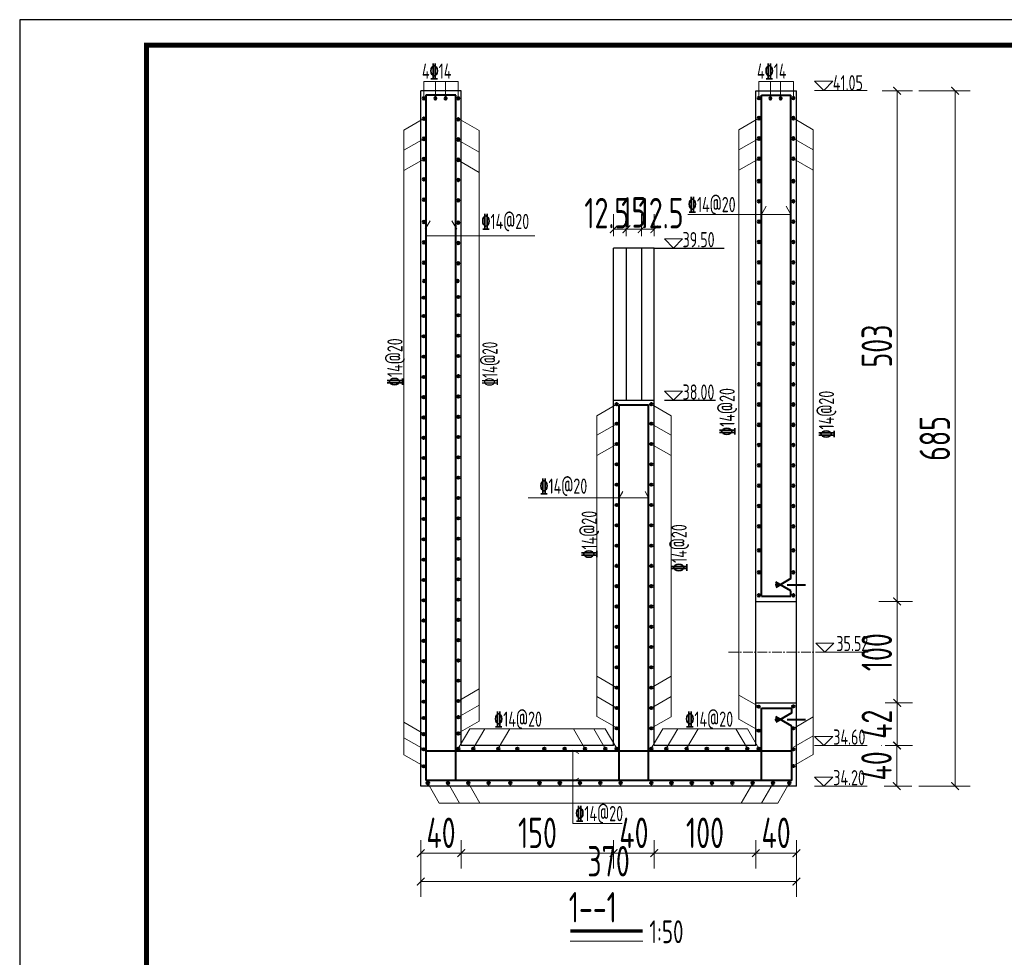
# Model space of a CAD drawing. Header units: millimetres. Extents: x 65530 to 130460, y -103607 to -18875.
# Tile 64 of 73: x 113519 to 114488, y -48989 to -48066. Entities that reach past the tile are written whole.
import ezdxf

# ---------------------------------------------------------------- set-up
doc = ezdxf.new("R2010")
doc.units = ezdxf.units.MM
doc.header["$LTSCALE"] = 0.5
doc.linetypes.add('CENTER2', pattern=[28.575, 19.05, -3.175, 3.175, -3.175])
for name, color, linetype, lineweight in [('标注线', 4, 'Continuous', 13), ('粗线', 1, 'Continuous', 40), ('细实线', 7, 'Continuous', 25), ('细线', 3, 'Continuous', 25), ('虚线', 3, 'Continuous', 20)]:
    doc.layers.add(name, color=color, linetype=linetype, lineweight=lineweight)
doc.styles.add('hz-e', font='tssdeng.shx', dxfattribs={"width": 0.62, "bigfont": 'hztxt.shx'})
doc.styles.add('HzTxt', font='tssdeng.shx', dxfattribs={"width": 0.7, "bigfont": 'hztxt.shx'})
doc.dimstyles.new('1bi50', dxfattribs={"dimtxt": 30, "dimasz": 7.5, "dimexe": 15, "dimexo": 15, "dimgap": 5, "dimtad": 1, "dimdec": 0, "dimtxsty": 'HzTxt', "dimblk": 'ARCHTICK', "dimcen": 2.5, "dimclrd": 256, "dimclre": 256, "dimclrt": 256, "dimadec": 0, "dimazin": 0, "dimtfac": 1, "dimtdec": 0, "dimtmove": 2, "dimatfit": 2, "dimfxl": 0, "dimlwd": -1, "dimlwe": -1, "dimarcsym": 0})

# ---------------------------------------------------------------- blocks, each defined once
blk = doc.blocks.new('_ArchTick')
at = {"color": 0, "linetype": 'ByBlock', "const_width": 0.15}
blk.add_lwpolyline([(-0.5, -0.5), (0.5, 0.5)], dxfattribs=at)
blk = doc.blocks.new('*D73')
at = {"layer": 'Defpoints', "color": 0}
for p in [(113913.72, -48858.79), (113953.72, -48858.79), (113953.72, -48886.65)]:
    blk.add_point(p, dxfattribs=at)
at = {"layer": '标注线'}
for p, q in [((113913.72, -48873.79), (113913.72, -48901.65)), ((113953.72, -48873.79), (113953.72, -48901.65)), ((113913.72, -48886.65), (113953.72, -48886.65))]:
    blk.add_line(p, q, dxfattribs=at)
at = {"layer": '标注线', "xscale": 7.5, "yscale": 7.5, "zscale": 7.5, "rotation": 180}
blk.add_blockref('_ArchTick', (113913.72, -48886.65), dxfattribs=at)
at = {"layer": '标注线', "xscale": 7.5, "yscale": 7.5, "zscale": 7.5}
blk.add_blockref('_ArchTick', (113953.72, -48886.65), dxfattribs=at)
at = {"layer": '标注线', "insert": (113933.72, -48866.65), "char_height": 30, "attachment_point": 5, "style": 'HzTxt'}
blk.add_mtext('40', dxfattribs=at)
blk = doc.blocks.new('*D74')
at = {"layer": 'Defpoints', "color": 0}
for p in [(113953.72, -48858.79), (114103.72, -48858.79), (114103.72, -48886.65)]:
    blk.add_point(p, dxfattribs=at)
at = {"layer": '标注线'}
for p, q in [((113953.72, -48873.79), (113953.72, -48901.65)), ((114103.72, -48873.79), (114103.72, -48901.65)), ((113953.72, -48886.65), (114103.72, -48886.65))]:
    blk.add_line(p, q, dxfattribs=at)
at = {"layer": '标注线', "xscale": 7.5, "yscale": 7.5, "zscale": 7.5, "rotation": 180}
blk.add_blockref('_ArchTick', (113953.72, -48886.65), dxfattribs=at)
at = {"layer": '标注线', "xscale": 7.5, "yscale": 7.5, "zscale": 7.5}
blk.add_blockref('_ArchTick', (114103.72, -48886.65), dxfattribs=at)
at = {"layer": '标注线', "insert": (114028.72, -48866.65), "char_height": 30, "attachment_point": 5, "style": 'HzTxt'}
blk.add_mtext('150', dxfattribs=at)
blk = doc.blocks.new('*D75')
at = {"layer": 'Defpoints', "color": 0}
for p in [(114103.72, -48858.79), (114143.72, -48858.79), (114143.72, -48886.65)]:
    blk.add_point(p, dxfattribs=at)
at = {"layer": '标注线'}
for p, q in [((114103.72, -48873.79), (114103.72, -48901.65)), ((114143.72, -48873.79), (114143.72, -48901.65)), ((114103.72, -48886.65), (114143.72, -48886.65))]:
    blk.add_line(p, q, dxfattribs=at)
at = {"layer": '标注线', "xscale": 7.5, "yscale": 7.5, "zscale": 7.5, "rotation": 180}
blk.add_blockref('_ArchTick', (114103.72, -48886.65), dxfattribs=at)
at = {"layer": '标注线', "xscale": 7.5, "yscale": 7.5, "zscale": 7.5}
blk.add_blockref('_ArchTick', (114143.72, -48886.65), dxfattribs=at)
at = {"layer": '标注线', "insert": (114123.72, -48866.65), "char_height": 30, "attachment_point": 5, "style": 'HzTxt'}
blk.add_mtext('40', dxfattribs=at)
blk = doc.blocks.new('*D76')
at = {"layer": 'Defpoints', "color": 0}
for p in [(114143.72, -48858.79), (114243.72, -48858.79), (114243.72, -48886.65)]:
    blk.add_point(p, dxfattribs=at)
at = {"layer": '标注线'}
for p, q in [((114143.72, -48873.79), (114143.72, -48901.65)), ((114243.72, -48873.79), (114243.72, -48901.65)), ((114143.72, -48886.65), (114243.72, -48886.65))]:
    blk.add_line(p, q, dxfattribs=at)
at = {"layer": '标注线', "xscale": 7.5, "yscale": 7.5, "zscale": 7.5, "rotation": 180}
blk.add_blockref('_ArchTick', (114143.72, -48886.65), dxfattribs=at)
at = {"layer": '标注线', "xscale": 7.5, "yscale": 7.5, "zscale": 7.5}
blk.add_blockref('_ArchTick', (114243.72, -48886.65), dxfattribs=at)
at = {"layer": '标注线', "insert": (114193.72, -48866.65), "char_height": 30, "attachment_point": 5, "style": 'HzTxt'}
blk.add_mtext('100', dxfattribs=at)
blk = doc.blocks.new('*D77')
at = {"layer": 'Defpoints', "color": 0}
for p in [(114243.72, -48858.79), (114283.72, -48858.79), (114283.72, -48886.65)]:
    blk.add_point(p, dxfattribs=at)
at = {"layer": '标注线'}
for p, q in [((114243.72, -48873.79), (114243.72, -48901.65)), ((114283.72, -48873.79), (114283.72, -48901.65)), ((114243.72, -48886.65), (114283.72, -48886.65))]:
    blk.add_line(p, q, dxfattribs=at)
at = {"layer": '标注线', "xscale": 7.5, "yscale": 7.5, "zscale": 7.5, "rotation": 180}
blk.add_blockref('_ArchTick', (114243.72, -48886.65), dxfattribs=at)
at = {"layer": '标注线', "xscale": 7.5, "yscale": 7.5, "zscale": 7.5}
blk.add_blockref('_ArchTick', (114283.72, -48886.65), dxfattribs=at)
at = {"layer": '标注线', "insert": (114263.72, -48866.65), "char_height": 30, "attachment_point": 5, "style": 'HzTxt'}
blk.add_mtext('40', dxfattribs=at)
blk = doc.blocks.new('*D78')
at = {"layer": 'Defpoints', "color": 0}
for p in [(113913.72, -48858.79), (114283.72, -48858.79), (113913.72, -48914.62)]:
    blk.add_point(p, dxfattribs=at)
at = {"layer": '标注线'}
for p, q in [((113913.72, -48873.79), (113913.72, -48929.62)), ((114283.72, -48873.79), (114283.72, -48929.62)), ((114283.72, -48914.62), (113913.72, -48914.62))]:
    blk.add_line(p, q, dxfattribs=at)
at = {"layer": '标注线', "xscale": 7.5, "yscale": 7.5, "zscale": 7.5, "rotation": 180}
blk.add_blockref('_ArchTick', (113913.72, -48914.62), dxfattribs=at)
at = {"layer": '标注线', "xscale": 7.5, "yscale": 7.5, "zscale": 7.5}
blk.add_blockref('_ArchTick', (114283.72, -48914.62), dxfattribs=at)
at = {"layer": '标注线', "insert": (114098.72, -48894.62), "char_height": 30, "attachment_point": 5, "style": 'HzTxt'}
blk.add_mtext('370', dxfattribs=at)
blk = doc.blocks.new('*D79')
at = {"layer": 'Defpoints', "color": 0}
for p in [(114353.2, -48135.69), (114382.93, -48135.69), (114355.68, -48638.69)]:
    blk.add_point(p, dxfattribs=at)
at = {"layer": '标注线'}
for p, q in [((114368.2, -48135.69), (114397.93, -48135.69)), ((114382.93, -48638.69), (114382.93, -48135.69)), ((114370.68, -48638.69), (114397.93, -48638.69))]:
    blk.add_line(p, q, dxfattribs=at)
at = {"layer": '标注线', "xscale": 7.5, "yscale": 7.5, "zscale": 7.5}
for p, rotation in [((114382.93, -48135.69), 90), ((114382.93, -48638.69), 270)]:
    blk.add_blockref('_ArchTick', p, dxfattribs=dict(at, rotation=rotation))
at = {"layer": '标注线', "insert": (114362.93, -48387.19), "char_height": 30, "attachment_point": 5, "rotation": 90, "style": 'HzTxt'}
blk.add_mtext('503', dxfattribs=at)
blk = doc.blocks.new('*D80')
at = {"layer": 'Defpoints', "color": 0}
for p in [(114389.27, -48135.69), (114440.02, -48135.69), (114389.27, -48820.69)]:
    blk.add_point(p, dxfattribs=at)
at = {"layer": '标注线'}
for p, q in [((114404.27, -48135.69), (114455.02, -48135.69)), ((114440.02, -48820.69), (114440.02, -48135.69)), ((114404.27, -48820.69), (114455.02, -48820.69))]:
    blk.add_line(p, q, dxfattribs=at)
at = {"layer": '标注线', "xscale": 7.5, "yscale": 7.5, "zscale": 7.5}
for p, rotation in [((114440.02, -48135.69), 90), ((114440.02, -48820.69), 270)]:
    blk.add_blockref('_ArchTick', p, dxfattribs=dict(at, rotation=rotation))
at = {"layer": '标注线', "insert": (114420.02, -48478.19), "char_height": 30, "attachment_point": 5, "rotation": 90, "style": 'HzTxt'}
blk.add_mtext('685', dxfattribs=at)
blk = doc.blocks.new('gj')
h = blk.add_hatch(color=256)
h.dxf.hatch_style = 1
h.paths.add_polyline_path([(1.1997, 0, 1), (-1.1997, 0, 1)])
blk.add_circle((0, 0), 1.1997)
blk = doc.blocks.new('*D81')
at = {"layer": 'Defpoints', "color": 0}
for p in [(114356.07, -48738.69), (114382.93, -48738.69), (114356.09, -48780.69)]:
    blk.add_point(p, dxfattribs=at)
at = {"layer": '标注线'}
for p, q in [((114371.07, -48738.69), (114397.93, -48738.69)), ((114382.93, -48780.69), (114382.93, -48738.69)), ((114371.09, -48780.69), (114397.93, -48780.69))]:
    blk.add_line(p, q, dxfattribs=at)
at = {"layer": '标注线', "xscale": 7.5, "yscale": 7.5, "zscale": 7.5}
for p, rotation in [((114382.93, -48738.69), 90), ((114382.93, -48780.69), 270)]:
    blk.add_blockref('_ArchTick', p, dxfattribs=dict(at, rotation=rotation))
at = {"layer": '标注线', "insert": (114362.93, -48759.69), "char_height": 30, "attachment_point": 5, "rotation": 90, "style": 'HzTxt'}
blk.add_mtext('42', dxfattribs=at)
blk = doc.blocks.new('*D82')
at = {"layer": 'Defpoints', "color": 0}
for p in [(114349.85, -48638.69), (114382.93, -48638.69), (114363.57, -48738.69)]:
    blk.add_point(p, dxfattribs=at)
at = {"layer": '标注线'}
for p, q in [((114364.85, -48638.69), (114397.93, -48638.69)), ((114382.93, -48738.69), (114382.93, -48638.69)), ((114378.57, -48738.69), (114397.93, -48738.69))]:
    blk.add_line(p, q, dxfattribs=at)
at = {"layer": '标注线', "xscale": 7.5, "yscale": 7.5, "zscale": 7.5}
for p, rotation in [((114382.93, -48638.69), 90), ((114382.93, -48738.69), 270)]:
    blk.add_blockref('_ArchTick', p, dxfattribs=dict(at, rotation=rotation))
at = {"layer": '标注线', "insert": (114362.93, -48688.69), "char_height": 30, "attachment_point": 5, "rotation": 90, "style": 'HzTxt'}
blk.add_mtext('100', dxfattribs=at)
blk = doc.blocks.new('*D69')
at = {"layer": 'Defpoints', "color": 0}
for p in [(114382.93, -48780.69), (114355.18, -48820.69), (114382.55, -48820.69)]:
    blk.add_point(p, dxfattribs=at)
at = {"layer": '标注线'}
for p, q in [((114367.93, -48780.69), (114367.55, -48780.69)), ((114382.55, -48780.69), (114382.55, -48820.69)), ((114370.18, -48820.69), (114397.55, -48820.69))]:
    blk.add_line(p, q, dxfattribs=at)
at = {"layer": '标注线', "xscale": 7.5, "yscale": 7.5, "zscale": 7.5}
for p, rotation in [((114382.55, -48780.69), 90), ((114382.55, -48820.69), 270)]:
    blk.add_blockref('_ArchTick', p, dxfattribs=dict(at, rotation=rotation))
at = {"layer": '标注线', "insert": (114362.55, -48800.69), "char_height": 30, "attachment_point": 5, "rotation": 90, "style": 'HzTxt'}
blk.add_mtext('40', dxfattribs=at)
blk = doc.blocks.new('*D70')
at = {"layer": 'Defpoints', "color": 0}
for p in [(114116.22, -48272.15), (114103.72, -48294.04), (114116.22, -48294.04)]:
    blk.add_point(p, dxfattribs=at)
at = {"layer": '标注线'}
for p, q in [((114103.72, -48279.04), (114103.72, -48257.15)), ((114116.22, -48279.04), (114116.22, -48257.15)), ((114103.72, -48272.15), (114116.22, -48272.15))]:
    blk.add_line(p, q, dxfattribs=at)
at = {"layer": '标注线', "xscale": 7.5, "yscale": 7.5, "zscale": 7.5, "rotation": 180}
blk.add_blockref('_ArchTick', (114103.72, -48272.15), dxfattribs=at)
at = {"layer": '标注线', "xscale": 7.5, "yscale": 7.5, "zscale": 7.5}
blk.add_blockref('_ArchTick', (114116.22, -48272.15), dxfattribs=at)
at = {"layer": '标注线', "insert": (114096.99, -48256.22), "char_height": 30, "attachment_point": 5, "style": 'HzTxt'}
blk.add_mtext('12.5', dxfattribs=at)
blk = doc.blocks.new('*D71')
at = {"layer": 'Defpoints', "color": 0}
for p in [(114131.22, -48272.15), (114116.22, -48294.04), (114131.22, -48294.04)]:
    blk.add_point(p, dxfattribs=at)
at = {"layer": '标注线'}
for p, q in [((114116.22, -48279.04), (114116.22, -48257.15)), ((114131.22, -48279.04), (114131.22, -48257.15)), ((114116.22, -48272.15), (114131.22, -48272.15))]:
    blk.add_line(p, q, dxfattribs=at)
at = {"layer": '标注线', "xscale": 7.5, "yscale": 7.5, "zscale": 7.5, "rotation": 180}
blk.add_blockref('_ArchTick', (114116.22, -48272.15), dxfattribs=at)
at = {"layer": '标注线', "xscale": 7.5, "yscale": 7.5, "zscale": 7.5}
blk.add_blockref('_ArchTick', (114131.22, -48272.15), dxfattribs=at)
at = {"layer": '标注线', "insert": (114123.63, -48255.49), "char_height": 30, "attachment_point": 5, "style": 'HzTxt'}
blk.add_mtext('15', dxfattribs=at)
blk = doc.blocks.new('*D72')
at = {"layer": 'Defpoints', "color": 0}
for p in [(114143.72, -48272.15), (114131.22, -48294.04), (114143.72, -48294.04)]:
    blk.add_point(p, dxfattribs=at)
at = {"layer": '标注线'}
for p, q in [((114131.22, -48279.04), (114131.22, -48257.15)), ((114143.72, -48279.04), (114143.72, -48257.15)), ((114131.22, -48272.15), (114143.72, -48272.15))]:
    blk.add_line(p, q, dxfattribs=at)
at = {"layer": '标注线', "xscale": 7.5, "yscale": 7.5, "zscale": 7.5, "rotation": 180}
blk.add_blockref('_ArchTick', (114131.22, -48272.15), dxfattribs=at)
at = {"layer": '标注线', "xscale": 7.5, "yscale": 7.5, "zscale": 7.5}
blk.add_blockref('_ArchTick', (114143.72, -48272.15), dxfattribs=at)
at = {"layer": '标注线', "insert": (114150.45, -48256.22), "char_height": 30, "attachment_point": 5, "style": 'HzTxt'}
blk.add_mtext('12.5', dxfattribs=at)

msp = doc.modelspace()

# ---------------------------------------------------------------- linework, layer by layer
at = {"color": 4}
for p, q in [((114143.72, -48290.69), (114103.72, -48290.69)), ((114103.72, -48440.69), (114103.72, -48290.69)), ((114116.22, -48290.69), (114116.22, -48440.69)), ((114131.22, -48290.69), (114131.22, -48440.69)), ((114143.72, -48440.69), (114143.72, -48290.69))]:
    msp.add_line(p, q, dxfattribs=at)
msp.add_lwpolyline([(113518.76, -49550.72), (115618.76, -49550.72), (115618.76, -48065.72), (113518.76, -48065.72)], close=True)
at = {"const_width": 5}
msp.add_lwpolyline([(113643.76, -48090.72), (115593.76, -48090.72), (115593.76, -49525.72), (113643.76, -49525.72), (113643.76, -48090.72)], dxfattribs=at)
at = {"layer": '标注线'}
for p, q in [((113916.72, -48143.08), (113916.72, -48126.62)), ((113916.72, -48126.62), (113950.72, -48126.62)), ((113928.17, -48143.08), (113928.17, -48126.62)), ((113938.18, -48143.08), (113938.18, -48126.62)), ((113950.72, -48143.08), (113950.72, -48126.62)), ((114246.71, -48143.06), (114246.71, -48126.6)), ((114246.71, -48126.6), (114280.71, -48126.6)), ((114258.16, -48143.06), (114258.16, -48126.6)), ((114268.17, -48143.06), (114268.17, -48126.6)), ((114280.71, -48143.06), (114280.71, -48126.6)), ((114353.51, -48135.37), (114301.67, -48135.37)), ((113916.72, -48163.08), (113897.13, -48174.39)), ((113971.31, -48174.96), (113950.72, -48163.08)), ((114246.72, -48162.74), (114227.13, -48174.05)), ((114300.33, -48174.05), (114280.74, -48162.74)), ((113897.13, -48174.39), (113897.13, -48789.82)), ((113971.31, -48174.96), (113971.31, -48756.65)), ((114227.13, -48174.05), (114227.13, -48754.67)), ((114300.33, -48174.05), (114300.33, -48789.46)), ((113916.72, -48183.08), (113897.13, -48194.39)), ((113971.31, -48196.16), (113950.72, -48184.28)), ((114246.72, -48182.74), (114227.13, -48194.05)), ((114300.33, -48194.05), (114280.74, -48182.74)), ((113916.72, -48203.03), (113897.13, -48214.34)), ((113971.31, -48216.12), (113950.72, -48204.23)), ((114246.72, -48202.74), (114227.13, -48214.05)), ((114300.33, -48214.05), (114280.74, -48202.74)), ((114249.22, -48257.62), (114253.92, -48249.48)), ((114278.22, -48257.62), (114273.52, -48249.48)), ((114278.22, -48257.62), (114176.76, -48257.62)), ((113918.22, -48271.93), (113922.92, -48263.78)), ((113949.22, -48271.93), (113944.51, -48263.78)), ((113918.22, -48278.75), (114026.24, -48278.75)), ((114106.72, -48444.45), (114087.13, -48455.76)), ((114160.31, -48455.76), (114140.72, -48444.45)), ((114087.13, -48752), (114087.13, -48455.76)), ((114160.31, -48752.38), (114160.31, -48455.76)), ((114106.72, -48463.69), (114087.13, -48475)), ((114160.31, -48475), (114140.72, -48463.69)), ((114106.72, -48483.69), (114087.13, -48495)), ((114160.31, -48495), (114140.72, -48483.69)), ((114109.22, -48536.67), (114112.78, -48530.51)), ((114138.22, -48536.67), (114134.66, -48530.51)), ((114138.22, -48536.67), (114019.65, -48536.67)), ((114354.57, -48688.69), (114302.73, -48688.69)), ((114106.72, -48723.69), (114087.13, -48712.38)), ((114160.31, -48712.38), (114140.72, -48723.69)), ((113971.31, -48724.96), (113950.72, -48736.84)), ((114106.72, -48743.69), (114087.13, -48732.38)), ((114160.31, -48732.38), (114140.72, -48743.69)), ((114246.68, -48742.34), (114227.09, -48731.03)), ((113971.31, -48740.91), (113950.72, -48752.8)), ((113916.72, -48769.07), (113897.13, -48757.76)), ((113971.31, -48756.65), (113950.72, -48768.54)), ((114106.72, -48763.32), (114087.13, -48752)), ((114160.31, -48752.38), (114140.72, -48763.69)), ((114246.72, -48765.98), (114227.13, -48754.67)), ((114300.33, -48752.47), (114280.74, -48763.78)), ((113962.03, -48764.1), (113950.72, -48783.69)), ((114095.41, -48764.1), (113962.03, -48764.1)), ((113976.83, -48764.1), (113965.52, -48783.69)), ((114001.39, -48764.1), (113990.08, -48783.69)), ((114064.21, -48764.1), (114075.52, -48783.69)), ((114084.21, -48764.1), (114095.52, -48783.69)), ((114095.41, -48764.1), (114106.72, -48783.69)), ((114152.03, -48764.1), (114140.72, -48783.69)), ((114235.41, -48764.1), (114152.03, -48764.1)), ((114166.83, -48764.1), (114155.52, -48783.69)), ((114186.83, -48764.1), (114175.52, -48783.69)), ((114224.21, -48764.1), (114235.52, -48783.69)), ((114235.41, -48764.1), (114246.72, -48783.69)), ((113916.72, -48784.36), (113897.13, -48773.05)), ((114300.33, -48771.03), (114280.74, -48782.34)), ((114063.58, -48785.19), (114063.58, -48857.37)), ((114063.58, -48785.19), (114069.33, -48788.51)), ((114353.51, -48780.69), (114301.67, -48780.69)), ((113916.72, -48801.13), (113897.13, -48789.82)), ((114300.33, -48789.46), (114280.74, -48800.77)), ((114063.58, -48816.19), (114069.33, -48812.87)), ((113920.72, -48817.69), (113932.03, -48837.28)), ((113940.72, -48817.69), (113952.03, -48837.28)), ((113960.72, -48817.69), (113972.03, -48837.28)), ((114240.72, -48817.69), (114229.41, -48837.28)), ((114260.72, -48817.69), (114249.41, -48837.28)), ((114276.74, -48817.69), (114265.43, -48837.28)), ((114353.51, -48820.69), (114301.67, -48820.69)), ((114265.43, -48837.28), (113932.03, -48837.28)), ((114063.58, -48857.37), (114111.97, -48857.37)), ((114060.92, -48973.29), (114132.32, -48973.29))]:
    msp.add_line(p, q, dxfattribs=at)
for points in [[(114310.65, -48135.37), (114319.63, -48126.39), (114301.67, -48126.39)], [(114162.71, -48290.69), (114171.69, -48281.71), (114153.74, -48281.71)], [(114162.71, -48440.5), (114171.69, -48431.52), (114153.74, -48431.52)], [(114311.71, -48688.69), (114320.68, -48679.71), (114302.73, -48679.71)], [(114310.65, -48780.69), (114319.63, -48771.71), (114301.67, -48771.71)], [(114310.65, -48820.69), (114319.63, -48811.71), (114301.67, -48811.71)]]:
    msp.add_lwpolyline(points, close=True, dxfattribs=at)
at = {"layer": '标注线', "const_width": 3.33}
msp.add_lwpolyline([(114060.92, -48963.39), (114132.32, -48963.39)], dxfattribs=at)
at = {"layer": '粗线'}
for p, q in [((113948.22, -48140.19), (113918.88, -48140.19)), ((113919.22, -48815.19), (113919.22, -48140.19)), ((113948.22, -48815.19), (113948.22, -48140.19)), ((114249.22, -48633.69), (114249.22, -48140.19)), ((114249.22, -48140.19), (114278.22, -48140.19)), ((114278.23, -48616.27), (114278.22, -48140.19)), ((114109.22, -48815.19), (114109.22, -48445.19)), ((114109.22, -48445.19), (114138.22, -48445.19)), ((114138.22, -48815.19), (114138.22, -48445.19)), ((114278.23, -48616.27), (114263.38, -48624.85)), ((114278.23, -48628.19), (114263.38, -48619.61)), ((114274.64, -48622.23), (114292.83, -48622.23)), ((114278.23, -48633.69), (114278.23, -48628.19)), ((114249.22, -48633.69), (114278.23, -48633.69)), ((114249.22, -48815.19), (114249.22, -48743.69)), ((114249.22, -48743.69), (114279.28, -48743.69)), ((114279.28, -48748.59), (114279.28, -48743.69)), ((114279.28, -48748.59), (114263.38, -48757.77)), ((114279.27, -48761.71), (114263.38, -48752.53)), ((114274.64, -48755.15), (114292.83, -48755.15)), ((114279.24, -48815.19), (114279.27, -48761.71)), ((114279.24, -48786.19), (113919.22, -48786.19)), ((114279.24, -48815.19), (113919.22, -48815.19)), ((114279.24, -48820.69), (114279.24, -48820.69))]:
    msp.add_line(p, q, dxfattribs=at)
at = {"layer": '细实线'}
for p, q in [((114143.72, -48290.69), (114212.48, -48290.69)), ((114153.74, -48440.5), (114203.96, -48440.5))]:
    msp.add_line(p, q, dxfattribs=at)
at = {"layer": '细线'}
for p, q in [((113913.72, -48820.69), (113913.72, -48135.69)), ((113953.72, -48135.69), (113913.72, -48135.69)), ((113953.72, -48780.69), (113953.72, -48135.69)), ((114243.72, -48780.69), (114243.72, -48135.69)), ((114243.72, -48135.69), (114283.72, -48135.69)), ((114283.74, -48820.69), (114283.71, -48135.69)), ((114103.72, -48780.69), (114103.72, -48440.69)), ((114143.72, -48440.69), (114103.72, -48440.69)), ((114143.72, -48780.69), (114143.72, -48440.69)), ((114243.72, -48638.69), (114283.73, -48638.69)), ((114243.72, -48738.69), (114283.74, -48738.69)), ((114103.72, -48780.69), (113953.72, -48780.69)), ((114243.72, -48780.69), (114143.72, -48780.69)), ((114283.74, -48820.69), (113913.72, -48820.69))]:
    msp.add_line(p, q, dxfattribs=at)
at = {"layer": '虚线', "linetype": 'CENTER2'}
msp.add_line((114216.86, -48688.69), (114305.47, -48688.69), dxfattribs=at)

# ---------------------------------------------------------------- block references
at = {"layer": '粗线', "xscale": -1, "rotation": 180}
for p in [(113916.72, -48143.08), (113928.17, -48143.08), (113938.18, -48143.08), (113950.72, -48143.08), (114246.72, -48142.74), (114258.16, -48143.06), (114268.17, -48143.06), (114280.74, -48142.74), (113916.72, -48163.08), (113950.72, -48163.75), (114246.72, -48162.74), (114280.74, -48162.74), (113916.72, -48183.08), (113950.72, -48183.75), (114246.72, -48182.74), (114280.74, -48182.74), (113916.72, -48203.08), (113950.72, -48203.75), (114246.72, -48202.62), (114280.74, -48202.62), (113916.72, -48223.08), (113950.72, -48223.75), (114246.72, -48224.76), (114280.74, -48224.76), (113916.72, -48243.08), (113950.72, -48243.75), (114246.72, -48244.76), (114280.74, -48244.76), (113916.72, -48265.08), (113950.72, -48265.75), (114246.72, -48264.76), (114280.74, -48264.76), (113916.72, -48285.08), (113950.72, -48285.75), (114246.72, -48284.76), (114280.74, -48284.76), (113916.72, -48305.08), (113950.72, -48305.75), (114246.72, -48304.76), (114280.74, -48304.76), (113917.13, -48323.05), (113949.97, -48323.05), (114246.72, -48324.76), (114280.74, -48324.76), (114246.72, -48344.76), (114280.74, -48344.76), (114246.72, -48364.76), (114280.74, -48364.76), (114246.72, -48384.76), (114280.74, -48384.76), (114246.72, -48404.76), (114280.74, -48404.76), (114246.72, -48424.76), (114280.74, -48424.76), (114246.72, -48444.76), (114280.74, -48444.76), (114246.72, -48464.76), (114280.74, -48464.76), (114246.72, -48484.76), (114280.74, -48484.76), (114246.72, -48504.76), (114280.74, -48504.76), (114246.72, -48524.76), (114280.74, -48524.76), (114246.72, -48544.76), (114280.74, -48544.76), (114246.72, -48564.76), (114280.74, -48564.76), (114246.72, -48588.46), (114280.74, -48588.46), (114246.72, -48610.07), (114280.74, -48610.07), (114264.81, -48622.1), (114264.81, -48622.22), (114246.72, -48632.59), (114280.74, -48632.59)]:
    msp.add_blockref('gj', p, dxfattribs=at)
at = {"layer": '粗线'}
for p in [(113916.72, -48339.55), (113950.72, -48338.87), (113916.72, -48357.55), (113950.72, -48356.87), (113916.72, -48377.55), (113950.72, -48376.87), (113916.72, -48397.55), (113950.72, -48396.87), (113916.72, -48417.55), (113950.72, -48416.87), (113916.72, -48437.55), (113950.72, -48436.87), (114106.72, -48444.45), (114140.72, -48444.45), (113916.72, -48457.55), (113950.72, -48456.87), (114106.72, -48463.69), (114140.72, -48463.69), (113916.72, -48477.55), (113950.72, -48476.87), (114106.72, -48483.69), (114140.72, -48483.69), (113950.72, -48496.87), (113916.72, -48497.55), (114106.72, -48503.69), (114140.72, -48503.69), (113916.72, -48517.55), (113950.72, -48516.87), (114106.72, -48523.69), (114140.72, -48523.69), (113916.72, -48537.55), (113950.72, -48536.87), (114106.72, -48543.69), (114140.72, -48543.69), (113916.72, -48557.55), (113950.72, -48556.87), (114106.72, -48563.69), (114140.72, -48563.69), (113916.72, -48577.55), (113950.72, -48576.87), (114106.72, -48583.69), (114140.72, -48583.69), (113916.72, -48597.55), (113950.72, -48596.87), (114106.72, -48603.69), (114140.72, -48603.69), (113916.72, -48617.55), (113950.72, -48616.87), (114106.72, -48623.69), (114140.72, -48623.69), (113916.72, -48637.55), (113950.72, -48636.87), (114106.72, -48643.69), (114140.72, -48643.69), (113916.72, -48657.55), (113950.72, -48656.87), (114106.72, -48663.69), (114140.72, -48663.69), (113916.72, -48677.55), (113950.72, -48676.87), (114106.72, -48683.69), (114140.72, -48683.69), (113916.72, -48697.55), (113950.72, -48696.87), (114106.72, -48703.69), (114140.72, -48703.69), (113916.72, -48717.55), (113950.72, -48716.87), (114106.72, -48723.69), (114140.72, -48723.69), (113916.72, -48737.55), (113950.72, -48736.87), (114106.72, -48743.69), (114140.72, -48743.69), (114246.68, -48742.47), (114280.74, -48742.1), (113916.72, -48753.43), (113950.72, -48752.76), (114264.81, -48755.16), (114264.81, -48755.27), (113950.72, -48768.8), (114106.72, -48763.69), (114140.72, -48763.69), (114246.72, -48765.98), (114280.74, -48763.82), (113916.72, -48769.47), (113916.72, -48784.36), (113950.72, -48783.69), (113965.52, -48783.69), (113990.08, -48783.69), (114008.88, -48783.69), (114035.52, -48783.69), (114055.52, -48783.69), (114075.52, -48783.69), (114095.52, -48783.69), (114106.72, -48783.69), (114140.72, -48783.69), (114155.52, -48783.69), (114175.52, -48783.69), (114195.52, -48783.69), (114215.52, -48783.69), (114235.52, -48783.69), (114246.72, -48783.69), (114280.74, -48784.47), (113916.72, -48801.13), (114280.74, -48800.77), (113920.72, -48817.69), (113940.72, -48817.69), (113960.72, -48817.69), (113980.72, -48817.69), (114001.92, -48817.69), (114030.72, -48817.69), (114050.72, -48817.69), (114070.72, -48817.69), (114090.72, -48817.69), (114110.72, -48817.69), (114140.72, -48817.69), (114160.72, -48817.69), (114180.72, -48817.69), (114200.72, -48817.69), (114220.72, -48817.69), (114240.72, -48817.69), (114260.72, -48817.69), (114276.74, -48817.69)]:
    msp.add_blockref('gj', p, dxfattribs=at)

# ---------------------------------------------------------------- texts
at = {"layer": '标注线', "style": 'HzTxt', "width": 0.7}
for s, height, p in [('4%%13214', 15.001, (113914.93, -48123.87)), ('4%%13214', 15.001, (114244.92, -48123.85)), ('41.05', 15.001, (114319.59, -48135.37)), ('%%13214@20', 15.001, (114176.76, -48255.33)), ('%%13214@20', 15.001, (113973.44, -48271.93)), ('39.50', 15.001, (114171.65, -48289.89)), ('38.00', 15.001, (114171.65, -48440)), ('%%13214@20', 15.001, (114030.61, -48532.65)), ('35.52', 15.001, (114323.06, -48687.67)), ('%%13214@20', 15.001, (113986.01, -48762.2)), ('%%13214@20', 15.001, (114174.3, -48762.2)), ('34.60', 15.001, (114320.02, -48779.83)), ('34.20', 15.001, (114320.02, -48819.83)), ('%%13214@20', 15.001, (114065.9, -48855.2)), ('1--1', 30.002, (114059.56, -48954.96)), ('1:50', 22.501, (114138.89, -48975.32))]:
    msp.add_text(s, height=height, dxfattribs=at).set_placement(p)
at = {"layer": '标注线'}
for style, width, p in [('HzTxt', 0.7, (113895.84, -48426.71)), ('hz-e', 0.65, (113989.36, -48426.71)), ('HzTxt', 0.7, (114222.98, -48475.7)), ('HzTxt', 0.7, (114320.81, -48478.34)), ('HzTxt', 0.7, (114087.13, -48596.55)), ('HzTxt', 0.7, (114175.75, -48609.78))]:
    msp.add_text('%%13214@20', height=15.001, rotation=90, dxfattribs=dict(at, style=style, width=width)).set_placement(p)

# ---------------------------------------------------------------- dimensions: what is measured, and where the dimension line sits
for base, p1, p2, picture, middle in [((114382.93, -48135.69), (114355.68, -48638.69), (114353.2, -48135.69), '*D79', (114362.93, -48387.19)), ((114440.02, -48135.69), (114389.27, -48820.69), (114389.27, -48135.69), '*D80', (114420.02, -48478.19)), ((114382.93, -48638.69), (114363.57, -48738.69), (114349.85, -48638.69), '*D82', (114362.93, -48688.69)), ((114382.93, -48738.69), (114356.09, -48780.69), (114356.07, -48738.69), '*D81', (114362.93, -48759.69)), ((114382.55, -48820.69), (114382.93, -48780.69), (114355.18, -48820.69), '*D69', (114362.55, -48800.69))]:
    dim = msp.add_linear_dim(base=base, p1=p1, p2=p2, angle=90, dimstyle='1bi50', dxfattribs=at)
    dim.commit()
    dim.dimension.update_dxf_attribs({"geometry": picture, "text_midpoint": middle})
for base, p1, p2, picture, middle in [((114116.22, -48272.15), (114103.72, -48294.04), (114116.22, -48294.04), '*D70', (114096.99, -48256.22)), ((114143.72, -48272.15), (114131.22, -48294.04), (114143.72, -48294.04), '*D72', (114150.45, -48256.22))]:
    dim = msp.add_linear_dim(base=base, p1=p1, p2=p2, dimstyle='1bi50', override={"dimdec": 1, "dimdsep": 46, "dimfxl": 20, "dimfxlon": 1}, dxfattribs=at)
    dim.commit()
    dim.dimension.update_dxf_attribs({"geometry": picture, "text_midpoint": middle, "dimtype": 160})
dim = msp.add_linear_dim(base=(114131.22, -48272.15), p1=(114116.22, -48294.04), p2=(114131.22, -48294.04), dimstyle='1bi50', dxfattribs=at)
dim.commit()
dim.dimension.update_dxf_attribs({"geometry": '*D71', "text_midpoint": (114123.63, -48255.49), "dimtype": 160})
for base, p1, p2, picture, middle in [((113953.72, -48886.65), (113913.72, -48858.79), (113953.72, -48858.79), '*D73', (113933.72, -48866.65)), ((114103.72, -48886.65), (113953.72, -48858.79), (114103.72, -48858.79), '*D74', (114028.72, -48866.65)), ((114143.72, -48886.65), (114103.72, -48858.79), (114143.72, -48858.79), '*D75', (114123.72, -48866.65)), ((114243.72, -48886.65), (114143.72, -48858.79), (114243.72, -48858.79), '*D76', (114193.72, -48866.65)), ((114283.72, -48886.65), (114243.72, -48858.79), (114283.72, -48858.79), '*D77', (114263.72, -48866.65)), ((113913.72, -48914.62), (114283.72, -48858.79), (113913.72, -48858.79), '*D78', (114098.72, -48894.62))]:
    dim = msp.add_linear_dim(base=base, p1=p1, p2=p2, dimstyle='1bi50', dxfattribs=at)
    dim.commit()
    dim.dimension.update_dxf_attribs({"geometry": picture, "text_midpoint": middle})

doc.saveas('drawing.dxf')
